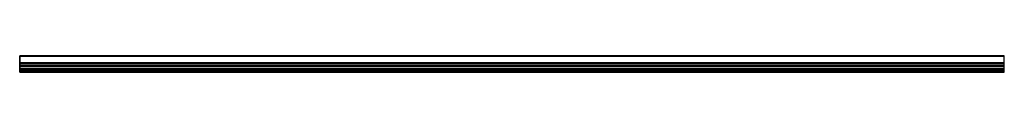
# Model space of a CAD drawing. Header units: millimetres. Extents: x 0 to 3500, y -17 to 42.
import ezdxf

# ---------------------------------------------------------------- set-up
doc = ezdxf.new("R2010")
doc.units = ezdxf.units.MM
doc.header["$LTSCALE"] = 10
doc.linetypes.add('ALLCAD_Strich', pattern=[0.2, 0.15, -0.05])
for name, color, linetype in [('BESCH_KONT_sich_schn_ansi_2d', 40, 'Continuous'), ('BESCH_KONT_sich_schn_grun_2d', 10, 'Continuous'), ('BESCH_KONT_sich_schn_seit_2d', 160, 'Continuous')]:
    doc.layers.add(name, color=color, linetype=linetype)

msp = doc.modelspace()

# ---------------------------------------------------------------- linework, layer by layer
at = {"layer": 'BESCH_KONT_sich_schn_ansi_2d', "linetype": 'ALLCAD_Strich'}
for p, q in [((3500, -17), (0, -17)), ((0, -17, -1), (0, -17)), ((3500, -17, -1), (0, -17, -1)), ((0, -17, -31.5), (0, -17, -1)), ((3500, -17, -31.5), (0, -17, -31.5)), ((0, -17, -33), (0, -17, -31.5)), ((3500, -17, -33), (0, -17, -33)), ((0, -17, -2.5), (0, -17, -2.5)), ((0, -17, -2.5), (0, -17, -2.5)), ((0, -17, -2.5), (0, -17, -2.5)), ((0, -17, -2.5), (0, -17, -2.5)), ((0, -17, -2.5), (0, -17, -2.5)), ((0, -17, -2.5), (0, -17, -2.5)), ((0, -17, -2.5), (0, -17, -2.5)), ((0, -17, -2.5), (0, -17, -2.5)), ((0, -17, -2.5), (0, -17, -2.5)), ((0, -17, -2.5), (0, -17, -2.5)), ((0, -17, -2.5), (0, -17, -2.5)), ((0, -17, -2.5), (0, -17, -2.5)), ((0, -17, -2.5), (0, -17, -2.5)), ((0, -17, -2.5), (0, -17, -2.5)), ((0, -17, -2.5), (0, -17, -2.5)), ((0, -17, -2.5), (0, -17, -2.5)), ((0, -17, -2.5), (0, -17, -2.5)), ((0, -17, -2.5), (0, -17, -2.5)), ((0, -17, -2.5), (0, -17, -2.5)), ((0, -17, -2.5), (0, -17, -2.5)), ((0, -17, -2.5), (0, -17, -2.5)), ((0, -17, -2.5), (0, -17, -2.5)), ((0, -17, -2.5), (0, -17, -2.5)), ((0, -17, -29.5), (3500, -17, -29.5)), ((0, -17, -31), (3500, -17, -31)), ((3500, -17, -28.5), (0, -17, -28.5)), ((3500, -17, -30.5), (0, -17, -30.5)), ((3500, -17, -2.5), (0, -17, -2.5)), ((3500, -17, -30), (0, -17, -30)), ((0, -17, -4.5), (3500, -17, -4.5)), ((0, -17, -5), (3500, -17, -5)), ((3500, -17, -1), (3500, -17)), ((3500, -17, -31.5), (3500, -17, -1)), ((3500, -17, -33), (3500, -17, -31.5))]:
    msp.add_line(p, q, dxfattribs=at)
at = {"layer": 'BESCH_KONT_sich_schn_ansi_2d', "linetype": 'ALLCAD_Strich', "extrusion": (0, 1, 0)}
for radius, start, end in [(0.00093, 90, 180), (0.00093, 180, 270), (0.00116, 90, 180), (0.00116, 180, 270), (0.00271, 360, 90), (0.00271, 270, 0), (0.00116, 90, 180), (0.00116, 180, 270), (0.00271, 360, 90), (0.00271, 270, 0)]:
    msp.add_arc((0, -2.5, -17), radius, start, end, dxfattribs=at)
at = {"layer": 'BESCH_KONT_sich_schn_ansi_2d', "linetype": 'ALLCAD_Strich', "extrusion": (0, -1, 0)}
for radius, start, end in [(0.00217, 270, 0), (0.00217, 360, 90), (0.00271, 270, 0), (0.00271, 360, 90), (0.00116, 180, 270), (0.00116, 90, 180), (0.00271, 270, 0), (0.00271, 360, 90), (0.00116, 180, 270), (0.00116, 90, 180)]:
    msp.add_arc((0, -2.5, 17), radius, start, end, dxfattribs=at)
at = {"layer": 'BESCH_KONT_sich_schn_grun_2d', "linetype": 'ALLCAD_Strich'}
for p, q in [((3500, 42, -33), (0, 42, -33)), ((0, -15.5, -33), (0, 42, -33)), ((0, 39.5, -33), (0, 39.5, -33)), ((0, 39.5, -33), (0, 39.5, -33)), ((0, 39.5, -33), (0, 39.5, -33)), ((0, 39.5, -33), (0, 39.5, -33)), ((0, 39.5, -33), (0, 39.5, -33)), ((0, 39.5, -33), (0, 39.5, -33)), ((0, 39.5, -33), (0, 39.5, -33)), ((0, 39.5, -33), (0, 39.5, -33)), ((0, 39.5, -33), (0, 39.5, -33)), ((3500, 39.5, -33), (0, 39.5, -33)), ((0, 39.5, -33), (0, 39.5, -33)), ((0, 39.5, -33), (0, 39.5, -33)), ((0, 39.5, -33), (0, 39.5, -33)), ((0, 39.5, -33), (0, 39.5, -33)), ((0, 39.5, -33), (0, 39.5, -33)), ((0, 39.5, -33), (0, 39.5, -33)), ((0, 39.5, -33), (0, 39.5, -33)), ((0, 39.5, -33), (0, 39.5, -33)), ((0, 39.5, -33), (0, 39.5, -33)), ((0, 39.5, -33), (0, 39.5, -33)), ((0, 39.5, -33), (0, 39.5, -33)), ((0, 39.5, -33), (0, 39.5, -33)), ((0, 39.5, -33), (0, 39.5, -33)), ((0, 39.5, -33), (0, 39.5, -33)), ((0, 39.5, -33), (0, 39.5, -33)), ((0, 39.5, -33), (0, 39.5, -33)), ((0, 39.5, -33), (0, 39.5, -33)), ((0, 39.5, -33), (0, 39.5, -33)), ((0, 39.5, -33), (0, 39.5, -33)), ((0, 39.5, -33), (0, 39.5, -33)), ((0, 39.5, -33), (0, 39.5, -33)), ((0, 39.5, -33), (0, 39.5, -33)), ((0, 39.5, -33), (0, 39.5, -33)), ((0, 39.5, -33), (0, 39.5, -33)), ((0, 39.5, -33), (0, 39.5, -33)), ((0, 39.5, -33), (0, 39.5, -33)), ((0, 39.5, -33), (0, 39.5, -33)), ((0, 39.5, -33), (0, 39.5, -33)), ((0, 39.5, -33), (0, 39.5, -33)), ((3500, -15.5, -33), (3500, 42, -33)), ((3500, 17, -33), (0, 17, -33)), ((3500, 14.5, -33), (0, 14.5, -33)), ((3500, 12.9, -33), (0, 12.9, -33)), ((3500, 7.5, -33), (0, 7.5, -33)), ((0, 6, -33), (3500, 6, -33)), ((3500, 5.5, -33), (0, 5.5, -33)), ((0, 4.5, -33), (3500, 4.5, -33)), ((0, 4, -33), (3500, 4, -33)), ((0, -4, -33), (3500, -4, -33)), ((3500, -4.5, -33), (0, -4.5, -33)), ((0, -5.5, -33), (3500, -5.5, -33)), ((0, -6, -33), (3500, -6, -33)), ((0, -7.5, -33), (3500, -7.5, -33)), ((3500, -12.9, -33), (0, -12.9, -33)), ((3500, -14.5, -33), (0, -14.5, -33)), ((3500, -15.5, -33), (0, -15.5, -33)), ((0, -16.5, -33), (0, -15.5, -33)), ((3500, -16.5, -33), (0, -16.5, -33)), ((0, -17, -33), (0, -16.5, -33)), ((3500, -17, -33), (0, -17, -33)), ((3500, -16.5, -33), (3500, -15.5, -33)), ((3500, -17, -33), (3500, -16.5, -33))]:
    msp.add_line(p, q, dxfattribs=at)
at = {"layer": 'BESCH_KONT_sich_schn_seit_2d', "linetype": 'ALLCAD_Strich'}
for p, q in [((0, 42, -33), (0, 7.5, -33)), ((0, 42), (0, 42, -33)), ((0, -15.5), (0, 42)), ((0, 39.5, -30.5), (0, 39.5, -2.5)), ((0, 39.5, -2.5), (0, 39.5, -2.5)), ((0, 39.5, -2.5), (0, 39.5, -2.5)), ((0, 39.5, -2.5), (0, 39.5, -2.5)), ((0, 39.5, -2.5), (0, 39.5, -2.5)), ((0, 39.5, -2.5), (0, 39.5, -2.5)), ((0, 39.5, -2.5), (0, 39.5, -2.5)), ((0, 39.5, -2.5), (0, 17, -2.5)), ((0, 39.5, -2.5), (0, 39.5, -2.5)), ((0, 17, -30.5), (0, 39.5, -30.5)), ((0, 39.5, -2.5), (0, 39.5, -2.5)), ((0, 39.5, -2.5), (0, 39.5, -2.5)), ((0, 39.5, -2.5), (0, 39.5, -2.5)), ((0, 39.5, -2.5), (0, 39.5, -2.5)), ((0, 39.5, -2.5), (0, 39.5, -2.5)), ((0, 39.5, -2.5), (0, 39.5, -2.5)), ((0, 39.5, -2.5), (0, 39.5, -2.5)), ((0, 39.5, -2.5), (0, 39.5, -2.5)), ((0, 39.5, -2.5), (0, 39.5, -2.5)), ((0, 39.5, -2.5), (0, 39.5, -2.5)), ((0, 39.5, -2.5), (0, 39.5, -2.5)), ((0, 39.5, -2.5), (0, 39.5, -2.5)), ((0, 17, -2.5), (0, 17, -30.5)), ((0, 14.5, -2.5), (0, 5.5, -2.5)), ((0, 14.5, -28.5), (0, 14.5, -2.5)), ((0, 12.9, -28.5), (0, 14.5, -28.5)), ((0, 7.5, -31), (0, 12.9, -29.5)), ((0, 12.9, -29.5), (0, 12.9, -28.5)), ((0, 7.5, -33), (0, 7.5, -31)), ((0, 6, -5), (0, 4, -5)), ((0, 6, -4.5), (0, 6, -5)), ((0, 5.5, -4.5), (0, 6, -4.5)), ((0, 5.5, -2.5), (0, 5.5, -4.5)), ((0, 4.5, -2.5), (0, -4.5, -2.5)), ((0, 4.5, -4.5), (0, 4.5, -2.5)), ((0, 4, -4.5), (0, 4.5, -4.5)), ((0, 4, -5), (0, 4, -4.5)), ((0, -4.5, -4.5), (0, -4, -4.5)), ((0, -4, -4.5), (0, -4, -5)), ((0, -4, -5), (0, -6, -5)), ((0, -4.5, -2.5), (0, -4.5, -4.5)), ((0, -5.5, -2.5), (0, -14.5, -2.5)), ((0, -6, -4.5), (0, -5.5, -4.5)), ((0, -5.5, -4.5), (0, -5.5, -2.5)), ((0, -6, -5), (0, -6, -4.5)), ((0, -12.9, -29.5), (0, -7.5, -31)), ((0, -7.5, -31), (0, -7.5, -33)), ((0, -7.5, -33), (0, -15.5, -33)), ((0, -12.9, -28.5), (0, -12.9, -29.5)), ((0, -14.5, -28.5), (0, -12.9, -28.5)), ((0, -14.5, -2.5), (0, -14.5, -28.5)), ((0, -15.5, -2.5), (0, -15.5)), ((0, -16.5, -2.5), (0, -15.5, -2.5)), ((0, -15.5, -30), (0, -16.5, -30)), ((0, -15.5, -33), (0, -15.5, -30)), ((0, -16.5, -1), (0, -16.5, -2.5)), ((0, -17, -1), (0, -16.5, -1)), ((0, -16.5, -31.5), (0, -17, -31.5)), ((0, -16.5, -30), (0, -16.5, -31.5)), ((0, -17, -31.5), (0, -17, -1))]:
    msp.add_line(p, q, dxfattribs=at)

doc.saveas('drawing.dxf')
